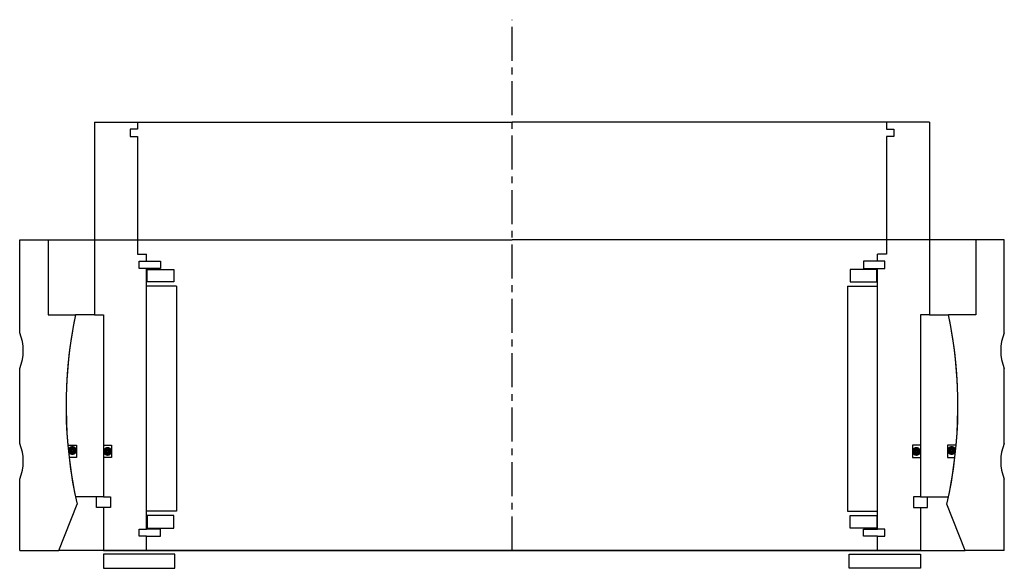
# Model space of a CAD drawing. Header units: millimetres. Extents: x -138 to 138, y -5 to 149.
import ezdxf

# ---------------------------------------------------------------- set-up
doc = ezdxf.new("R2010")
doc.units = ezdxf.units.MM
doc.header["$LTSCALE"] = 0.3
doc.header["$MEASUREMENT"] = 0
doc.linetypes.add('CENTER', pattern=[50.8, 31.75, -6.35, 6.35, -6.35])
doc.layers.get('0').update_dxf_attribs({"linetype": 'CONTINUOUS'})
doc.layers.add('Center', color=1, linetype='CENTER')

# ---------------------------------------------------------------- blocks, each defined once
blk = doc.blocks.new('innerhouse-4S188')
for p, q in [((-117, 79.5), (-117, 25.5)), ((-117, 79.5), (-105, 79.5)), ((-105, 77.5), (-107, 77.5)), ((-107, 77.5), (-107, 75.5)), ((-105, 79.5), (0, 79.5)), ((-105, 79.5), (-105, 77.5)), ((105, 79.5), (0, 79.5)), ((117, 79.5), (105, 79.5)), ((105, 79.5), (105, 77.5)), ((105, 77.5), (107, 77.5)), ((107, 77.5), (107, 75.5)), ((117, 79.5), (117, 25.5)), ((-107, 75.5), (-105, 75.5)), ((-105, 75.5), (-105, 42.5)), ((105, 75.5), (105, 42.5)), ((107, 75.5), (105, 75.5)), ((-105, 42.5), (-102.5, 42.5)), ((-102.5, 40.5), (-102.5, 42.5)), ((102.5, 40.5), (102.5, 42.5)), ((105, 42.5), (102.5, 42.5)), ((-104.5, 38.5), (-104.5, 40.5)), ((-104.5, 40.5), (-102.5, 40.5)), ((-102.5, 40.5), (-98.5, 40.5)), ((-98.5, 40.5), (-98.5, 38.5)), ((98.5, 40.5), (98.5, 38.5)), ((102.5, 40.5), (98.5, 40.5)), ((104.5, 40.5), (102.5, 40.5)), ((104.5, 38.5), (104.5, 40.5)), ((-102.5, 38.5), (-104.5, 38.5)), ((-102.5, -34.5), (-102.5, 38.5)), ((-98.5, 38.5), (-102.5, 38.5)), ((-102.25, 38.25), (-94.75, 38.25)), ((-102.25, 34.75), (-102.25, 38.25)), ((-94.75, 38.25), (-94.75, 34.75)), ((102.25, 38.25), (94.75, 38.25)), ((94.75, 38.25), (94.75, 34.75)), ((98.5, 38.5), (102.5, 38.5)), ((102.25, 34.75), (102.25, 38.25)), ((102.5, -34.5), (102.5, 38.5)), ((102.5, 38.5), (104.5, 38.5)), ((-94, 33.5), (-102.5, 33.5)), ((-94.75, 34.75), (-102.25, 34.75)), ((-94, 33.5), (-94, -29.5)), ((94, 33.5), (94, -29.5)), ((94, 33.5), (102.5, 33.5)), ((94.75, 34.75), (102.25, 34.75)), ((-117, 25.5), (-122.37, 25.5)), ((-117, 25.5), (-114.5, 25.5)), ((-114.5, 25.5), (-114.5, -11)), ((-114.5, 25.5), (-114.5, -25.5)), ((114.5, 25.5), (114.5, -25.5)), ((114.5, 25.5), (114.5, -11)), ((117, 25.5), (114.5, 25.5)), ((117, 25.5), (122.37, 25.5)), ((-124.52, -11), (-122.05, -11)), ((-122.05, -11), (-122.05, -14.5)), ((-114.5, -11), (-112.3, -11)), ((-112.3, -11), (-112.3, -14.5)), ((114.5, -11), (112.3, -11)), ((112.3, -11), (112.3, -14.5)), ((124.52, -11), (122.05, -11)), ((122.05, -11), (122.05, -14.5)), ((-122.05, -14.5), (-124.16, -14.5)), ((-114.5, -14.5), (-114.5, -25.5)), ((-112.3, -14.5), (-114.5, -14.5)), ((112.3, -14.5), (114.5, -14.5)), ((114.5, -14.5), (114.5, -25.5)), ((122.05, -14.5), (124.16, -14.5)), ((-114.5, -25.5), (-122.37, -25.5)), ((-116.5, -28.5), (-116.5, -25.5)), ((-114.5, -25.5), (-112.5, -25.5)), ((-112.5, -25.5), (-112.5, -28.5)), ((114.5, -25.5), (112.5, -25.5)), ((112.5, -25.5), (112.5, -28.5)), ((114.5, -25.5), (122.37, -25.5)), ((116.5, -28.5), (116.5, -25.5)), ((-114.5, -28.5), (-116.5, -28.5)), ((-114.5, -28.5), (-114.5, -40.5)), ((-112.5, -28.5), (-114.5, -28.5)), ((-94, -29.5), (-102.5, -29.5)), ((94, -29.5), (102.5, -29.5)), ((112.5, -28.5), (114.5, -28.5)), ((114.5, -28.5), (114.5, -40.5)), ((114.5, -28.5), (116.5, -28.5)), ((-94.75, -30.75), (-102.25, -30.75)), ((-102.25, -30.75), (-102.25, -34.25)), ((-94.75, -34.25), (-94.75, -30.75)), ((94.75, -30.75), (102.25, -30.75)), ((94.75, -34.25), (94.75, -30.75)), ((102.25, -30.75), (102.25, -34.25)), ((-104.5, -36.5), (-104.5, -34.5)), ((-104.5, -34.5), (-102.5, -34.5)), ((-98.5, -34.5), (-102.5, -34.5)), ((-102.25, -34.25), (-94.75, -34.25)), ((-98.5, -36.5), (-98.5, -34.5)), ((102.25, -34.25), (94.75, -34.25)), ((98.5, -34.5), (102.5, -34.5)), ((98.5, -36.5), (98.5, -34.5)), ((104.5, -34.5), (102.5, -34.5)), ((104.5, -36.5), (104.5, -34.5)), ((-102.5, -36.5), (-104.5, -36.5)), ((-102.5, -40.5), (-102.5, -36.5)), ((-102.5, -36.5), (-98.5, -36.5)), ((102.5, -36.5), (98.5, -36.5)), ((102.5, -40.5), (102.5, -36.5)), ((102.5, -36.5), (104.5, -36.5)), ((-114.5, -40.5), (-102.5, -40.5)), ((-102.5, -40.5), (0, -40.5)), ((102.5, -40.5), (0, -40.5)), ((114.5, -40.5), (102.5, -40.5)), ((-94.5, -41.5), (-114.5, -41.5)), ((-114.5, -41.5), (-114.5, -45.5)), ((-94.5, -45.5), (-94.5, -41.5)), ((94.5, -41.5), (114.5, -41.5)), ((94.5, -45.5), (94.5, -41.5)), ((114.5, -41.5), (114.5, -45.5)), ((-114.5, -45.5), (-94.5, -45.5)), ((114.5, -45.5), (94.5, -45.5))]:
    blk.add_line(p, q)
at = {"const_width": 1.2}
for points in [[(-122.59, -12.5, -1), (-123.89, -12.5, -1)], [(-112.7, -12.75, -1), (-114, -12.75, -1)], [(112.7, -12.75, 1), (114, -12.75, 1)], [(122.59, -12.5, 1), (123.89, -12.5, 1)]]:
    blk.add_lwpolyline(points, format="xyb", close=True, dxfattribs=at)
for start, end in [(168.229, 185.0486), (354.9514, 11.771), (186.6613, 191.771), (348.229, 353.3387)]:
    blk.add_arc((0, 0), 125, start, end)
at = {"layer": 'Center'}
blk.add_line((0, -40.5), (0, 108.19), dxfattribs=at)
blk = doc.blocks.new('house4S190-A')
for p, q in [((-138, 61), (-138, 87)), ((-138, 87), (-130, 87)), ((-130, 87), (0, 87)), ((-130, 87), (-130, 66)), ((130, 87), (0, 87)), ((138, 87), (130, 87)), ((130, 87), (130, 66)), ((138, 61), (138, 87)), ((-130, 66), (-122.37, 66)), ((130, 66), (122.37, 66)), ((-138, 30), (-138, 51)), ((138, 30), (138, 51)), ((-138, 0), (-138, 20)), ((138, 0), (138, 20)), ((-127, 0), (-121.92, 12.94)), ((127, 0), (121.92, 12.94)), ((-138, 0), (-127, 0)), ((0, 0), (-127, 0)), ((0, 0), (127, 0)), ((138, 0), (127, 0))]:
    blk.add_line(p, q)
for centre, radius, start, end in [((0, 40.5), 125, 168.229, 192.7377), ((0, 40.5), 125, 347.2623, 11.771), ((-150, 56), 13, 337.3801, 22.6199), ((150, 56), 13, 157.3801, 202.6199), ((-150, 25), 13, 337.3801, 22.6199), ((150, 25), 13, 157.3801, 202.6199)]:
    blk.add_arc(centre, radius, start, end)

msp = doc.modelspace()

# ---------------------------------------------------------------- block references
for name, p in [('innerhouse-4S188', (0, 40.5)), ('house4S190-A', (0, 0))]:
    msp.add_blockref(name, p)

doc.saveas('drawing.dxf')
